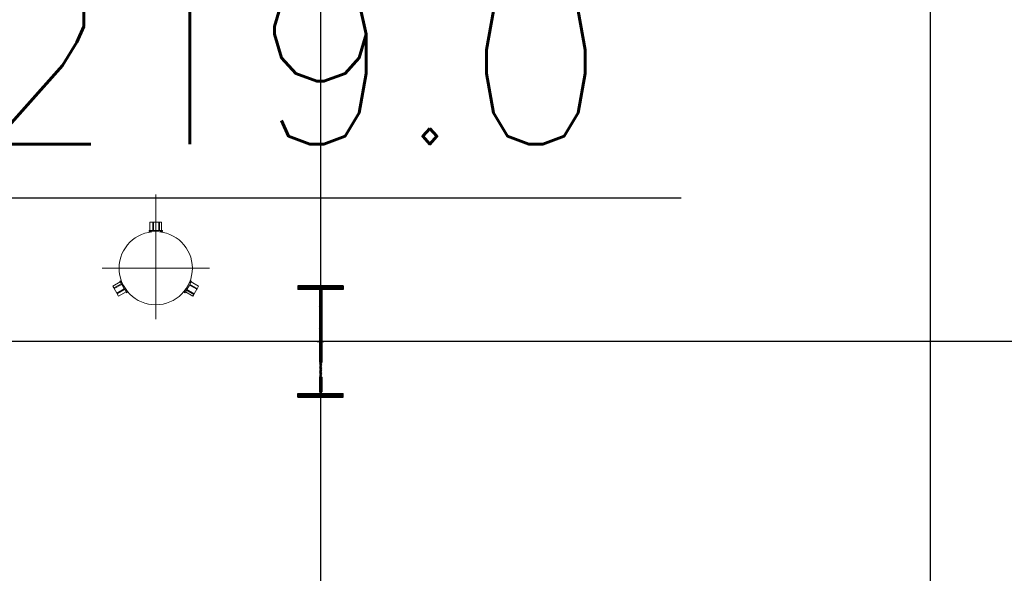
# Model space of a CAD drawing. Extents: x -287416 to 4934791, y -504132 to 1826789.
# Tile 224 of 256: x 2110977 to 2124422, y -4534 to 3031. Entities that reach past the tile are written whole.
import ezdxf

# ---------------------------------------------------------------- set-up
doc = ezdxf.new("R2010")
doc.units = 0
doc.header["$LTSCALE"] = 800
doc.header["$MEASUREMENT"] = 0
for name, pattern in [('CENTER', [2, 1.25, -0.25, 0.25, -0.25]), ('CENTER2', [1.125, 0.75, -0.125, 0.125, -0.125]), ('GTCHAIN', [24, 16, -3.2, 1.6, -3.2]), ('PHANTOM', [2.5, 1.25, -0.25, 0.25, -0.25, 0.25, -0.25])]:
    doc.linetypes.add(name, pattern=pattern)
doc.layers.get('0').update_dxf_attribs({"linetype": 'CONTINUOUS'})
for name, color, linetype in [('0-7-COL', 2, 'CENTER'), ('BHEL', 4, 'CONTINUOUS'), ('COL', 1, 'CENTER'), ('EQP0', 1, 'CONTINUOUS'), ('GRID', 8, 'CENTER'), ('grid-20m', 53, 'CONTINUOUS'), ('HATCH', 9, 'CONTINUOUS')]:
    doc.layers.add(name, color=color, linetype=linetype)
doc.styles.add('RS', font='romans.shx')

# ---------------------------------------------------------------- blocks, each defined once
blk = doc.blocks.new('A$C1C927E47')
at = {"layer": 'COL'}
h = blk.add_hatch(dxfattribs=at)
h.set_pattern_fill('ANSI31', color=256, scale=100, style=0)
h.paths.add_polyline_path([(16, 0), (0, 0), (0, -710), (16, -710)])
h.paths.add_polyline_path([(16, 710), (0, 710), (0, 0), (16, 0)])
h.paths.add_polyline_path([(0, 710), (-16, 710), (-16, 0), (0, 0)])
h.paths.add_polyline_path([(0, 0), (-16, 0), (-16, -710), (0, -710)])
h.paths.add_polyline_path([(-310, -710), (-310, -760), (0, -760), (0, -710)])
h.paths.add_polyline_path([(310, -760), (310, -710), (0, -710), (0, -760)])
h.paths.add_polyline_path([(310, 710), (310, 760), (0, 760), (0, 710)])
h.paths.add_polyline_path([(-310, 760), (-310, 710), (0, 710), (0, 760)])
for p, q in [((310, 760), (-310, 760)), ((-310, 760), (-310, 710)), ((310, 710), (-310, 710)), ((-16, -710), (-16, 710)), ((16, -710), (16, 710)), ((310, 760), (310, 710)), ((-310, -710), (310, -710)), ((-310, -760), (-310, -710)), ((-310, -760), (310, -760)), ((310, -760), (310, -710))]:
    blk.add_line(p, q, dxfattribs=at)
at = {"layer": 'COL', "color": 2}
for p, q in [((0, -792), (0, 792)), ((44, 0), (-44, 0)), ((44, 0), (-44, 0))]:
    blk.add_line(p, q, dxfattribs=at)

msp = doc.modelspace()

# ---------------------------------------------------------------- linework, layer by layer
at = {"color": 7}
msp.add_line((2104408, 597.3), (2120007.9, 597.3), dxfattribs=at)
at = {"lineweight": 5, "flags": 128}
for points in [[(2112793.9, 148.4), (2112743.4, 148.4), (2112743.4, 135.8), (2112775.8, 135.8)], [(2112793.9, 266.1), (2112756.1, 266.1), (2112756.1, 148.4)], [(2112804.3, 148.4), (2112804.3, 266.1), (2112793.9, 266.1), (2112793.9, 148.4), (2112804.3, 148.4)], [(2112876.3, 266.1), (2112804.3, 266.1)], [(2112876.3, 148.4), (2112804.3, 148.4)], [(2112886.7, 148.4), (2112886.7, 266.1), (2112876.3, 266.1), (2112876.3, 148.4), (2112886.7, 148.4)], [(2112914.1, 148.4), (2112914.1, 266.1), (2112886.7, 266.1)], [(2112894.4, 135.8), (2112926.8, 135.8), (2112926.8, 148.4), (2112886.7, 148.4)], [(2112371.9, -563.4), (2112355.7, -535.4), (2112344.7, -541.7), (2112364.8, -576.4)], [(2113299.9, -585.6), (2113325.1, -541.9), (2113314.1, -535.6), (2113298, -563.6)], [(2112351.1, -552.7), (2112249.2, -611.5), (2112262.9, -635.3)], [(2112364.8, -576.4), (2112262.9, -635.3), (2112268.1, -644.3), (2112370, -585.4), (2112364.8, -576.4)], [(2112268.1, -644.3), (2112304.1, -706.6)], [(2112406, -647.8), (2112304.1, -706.6), (2112309.3, -715.6), (2112411.2, -656.8), (2112406, -647.8)], [(2112370, -585.4), (2112406, -647.8)], [(2112411.2, -656.8), (2112436.4, -700.5), (2112447.3, -694.2), (2112431.2, -666.2)], [(2113238.7, -666.4), (2113222.5, -694.4), (2113233.4, -700.7), (2113253.5, -666)], [(2113253.5, -666), (2113355.4, -724.8), (2113360.6, -715.8), (2113258.7, -657), (2113253.5, -666)], [(2113258.7, -657), (2113294.6, -594.6)], [(2113294.6, -594.6), (2113396.5, -653.5), (2113401.8, -644.5), (2113299.9, -585.6), (2113294.6, -594.6)], [(2113401.8, -644.5), (2113420.7, -611.7), (2113318.8, -552.9)], [(2113360.6, -715.8), (2113396.5, -653.5)], [(2112309.3, -715.6), (2112328.2, -748.4), (2112430.1, -689.6)], [(2113239.7, -689.7), (2113341.6, -748.6), (2113355.4, -724.8)]]:
    msp.add_lwpolyline(points, dxfattribs=at)
at = {"linetype": 'GTCHAIN', "lineweight": 5, "flags": 128}
for points in [[(2112897.4, 135.8), (2112897.4, 135.2)], [(2112370.3, -560.8), (2112370.8, -560.5)], [(2113237.1, -669), (2113236.6, -668.7)]]:
    msp.add_lwpolyline(points, dxfattribs=at)
at = {"layer": '0-7-COL', "linetype": 'CENTER2', "lineweight": 5, "ltscale": 4}
for p, q in [((2112835, 640.6), (2112835, -1062.2)), ((2112102.3, -364.7), (2113567.7, -364.7))]:
    msp.add_line(p, q, dxfattribs=at)
at = {"layer": 'EQP0', "lineweight": 5}
msp.add_circle((2112835, -364.7), 500, dxfattribs=at)
at = {"layer": 'GRID', "linetype": 'CENTER', "ltscale": 5000}
for p, q in [((2115085, 25178.7), (2115085, -14821)), ((2168111.3, -1364.7), (2072684.5, -1364.7))]:
    msp.add_line(p, q, dxfattribs=at)
at = {"layer": 'grid-20m', "linetype": 'PHANTOM', "ltscale": 12000}
msp.add_line((2123408, 80115.9), (2123408, -62789.8), dxfattribs=at)

# ---------------------------------------------------------------- block references
at = {"layer": 'HATCH', "lineweight": 5, "rotation": 180}
msp.add_blockref('A$C1C927E47', (2115085, -1364.7), dxfattribs=at)

# ---------------------------------------------------------------- texts
at = {"layer": 'BHEL', "style": 'RS'}
msp.add_text('RL219.0', height=2250, dxfattribs=at).set_placement((2106645.8, 1331.4, 402.9))

doc.saveas('drawing.dxf')
